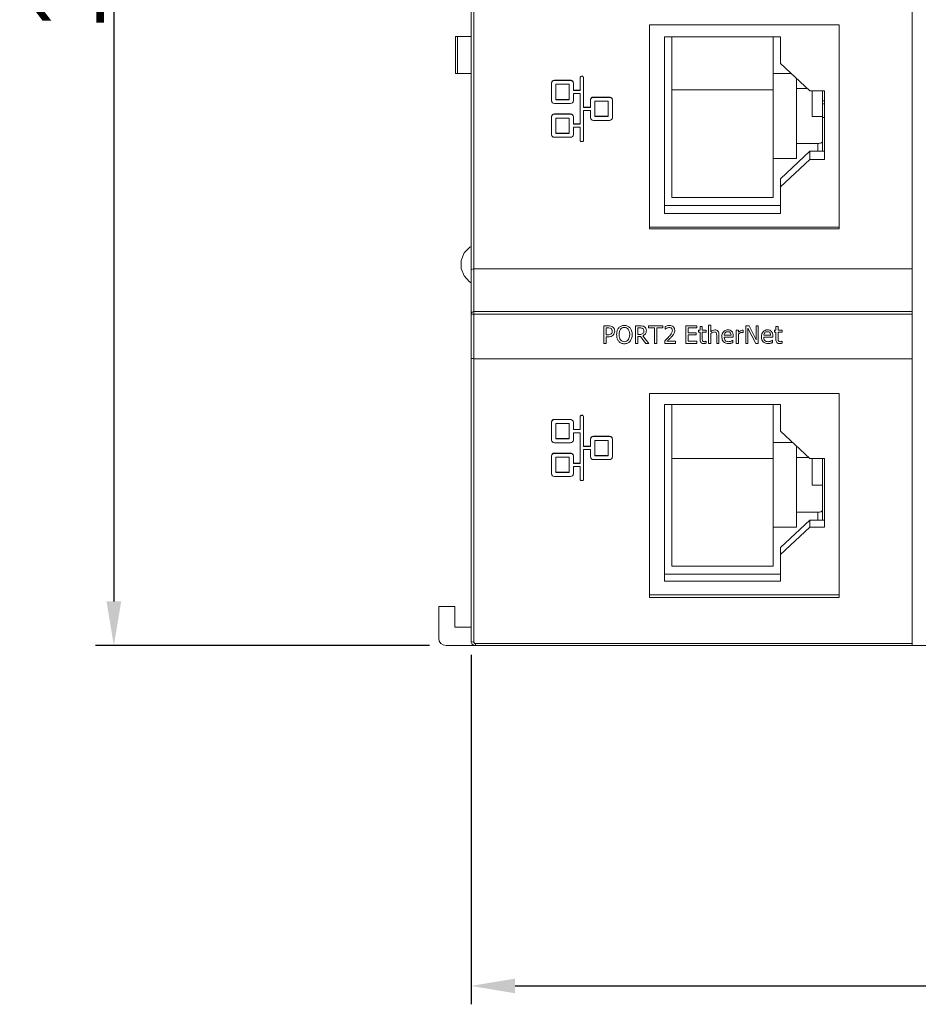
# Model space of a CAD drawing. Extents: x 0 to 555, y 0 to 389.
# Tile 8 of 32: x 101 to 162, y 184 to 251. Entities that reach past the tile are written whole.
import ezdxf

# ---------------------------------------------------------------- set-up
doc = ezdxf.new("R2010")
doc.units = 0
doc.header["$LTSCALE"] = 23.1
doc.header["$MEASUREMENT"] = 0
doc.layers.get('0').update_dxf_attribs({"linetype": 'CONTINUOUS'})
doc.layers.get('Defpoints').update_dxf_attribs({"linetype": 'CONTINUOUS'})
doc.styles.add('文字样式①', font='txt')
doc.dimstyles.new('标准样式（宋体）', dxfattribs={"dimtxt": 5, "dimasz": 3, "dimexe": 1.25, "dimexo": 0.625, "dimtad": 1, "dimtoh": 1, "dimdsep": 46, "dimtxsty": '文字样式①', "dimcen": 0, "dimadec": 0, "dimazin": 0, "dimtfac": 1, "dimtofl": 0, "dimtmove": 0, "dimatfit": 3, "dimfxl": 0, "dimarcsym": 0})

# ---------------------------------------------------------------- blocks, each defined once
blk = doc.blocks.new('*D10')
at = {"color": 0, "lineweight": -2}
for p, q in [((128.661, 308.647), (105.942, 308.647)), ((107.192, 305.647), (107.192, 211.247)), ((128.661, 208.247), (105.942, 208.247))]:
    blk.add_line(p, q, dxfattribs=at)
at = {"color": 0, "lineweight": 13}
for points in [[(106.692, 305.647), (107.692, 305.647), (107.192, 308.647)], [(106.692, 211.247), (107.692, 211.247), (107.192, 208.247)]]:
    blk.add_solid(points, dxfattribs=at)
at = {"layer": 'Defpoints', "color": 0, "lineweight": 13}
for p in [(129.286, 308.647), (107.192, 208.247), (129.286, 208.247)]:
    blk.add_point(p, dxfattribs=at)
at = {"color": 0, "lineweight": 13, "insert": (104.067, 258.447), "char_height": 5, "attachment_point": 5, "rotation": 90, "style": '文字样式①'}
blk.add_mtext('100.4', dxfattribs=at)
blk = doc.blocks.new('*D11')
at = {"color": 0, "lineweight": -2}
for p, q in [((131.486, 207.622), (131.486, 183.85)), ((263.486, 207.622), (263.486, 183.85)), ((134.486, 185.1), (260.486, 185.1))]:
    blk.add_line(p, q, dxfattribs=at)
at = {"color": 0, "lineweight": 13}
for points in [[(134.486, 185.6), (134.486, 184.6), (131.486, 185.1)], [(260.486, 185.6), (260.486, 184.6), (263.486, 185.1)]]:
    blk.add_solid(points, dxfattribs=at)
at = {"layer": 'Defpoints', "color": 0, "lineweight": 13}
for p in [(131.486, 208.247), (263.486, 208.247), (263.486, 185.1)]:
    blk.add_point(p, dxfattribs=at)
at = {"color": 0, "lineweight": 13, "insert": (197.486, 188.225), "char_height": 5, "attachment_point": 5, "style": '文字样式①'}
blk.add_mtext('132', dxfattribs=at)

msp = doc.modelspace()

# ---------------------------------------------------------------- linework, layer by layer
at = {"lineweight": 5}
for p, q in [((131.486, 208.547), (131.486, 308.347)), ((131.686, 208.474), (131.686, 255.747)), ((161.486, 213.782), (161.486, 255.747)), ((143.636, 250.448), (143.636, 236.583)), ((156.536, 250.448), (143.636, 250.448)), ((156.536, 236.583), (156.536, 250.448)), ((130.431, 247.147), (130.431, 249.647)), ((131.486, 249.647), (130.431, 249.647)), ((130.567, 249.647), (130.567, 247.147)), ((144.636, 237.624), (144.636, 249.627)), ((144.636, 249.627), (152.536, 249.627)), ((145.136, 238.711), (145.136, 249.627)), ((152.036, 238.711), (152.036, 249.627)), ((152.536, 249.627), (152.536, 247.813)), ((152.536, 247.813), (154.536, 245.952)), ((130.431, 247.147), (131.486, 247.147)), ((153.267, 247.133), (152.036, 247.133)), ((136.96, 246.508), (136.96, 246.49)), ((136.96, 246.49), (136.96, 245.271)), ((137.16, 246.682), (137.16, 246.663)), ((138.251, 246.682), (137.16, 246.682)), ((138.251, 246.663), (137.16, 246.663)), ((137.26, 245.357), (137.26, 246.404)), ((137.26, 246.404), (138.151, 246.404)), ((138.151, 246.404), (138.151, 245.357)), ((138.251, 246.682), (138.251, 246.663)), ((138.451, 246.508), (138.451, 246.49)), ((138.451, 245.984), (138.451, 246.49)), ((138.904, 246.881), (138.904, 246.862)), ((138.904, 246.862), (138.904, 245.984)), ((139.004, 246.967), (139.004, 246.949)), ((139.044, 246.967), (139.004, 246.967)), ((139.044, 246.949), (139.004, 246.949)), ((139.044, 246.967), (139.044, 246.949)), ((139.144, 246.881), (139.144, 246.862)), ((139.144, 244.837), (139.144, 246.862)), ((153.636, 241.363), (153.636, 246.789)), ((138.904, 246.003), (138.451, 246.003)), ((138.904, 245.984), (138.451, 245.984)), ((138.451, 245.271), (138.451, 245.777)), ((138.451, 245.777), (138.904, 245.777)), ((138.904, 245.777), (138.904, 243.691)), ((152.036, 246.036), (145.136, 246.036)), ((153.636, 246.109), (154.367, 246.109)), ((154.536, 245.952), (155.536, 245.952)), ((154.686, 245.952), (154.686, 244.218)), ((155.386, 241.848), (155.386, 245.952)), ((155.536, 245.952), (155.536, 241.299)), ((136.96, 245.289), (136.96, 245.271)), ((137.16, 245.098), (138.251, 245.098)), ((138.151, 245.376), (137.26, 245.376)), ((138.151, 245.357), (137.26, 245.357)), ((138.451, 245.289), (138.451, 245.271)), ((139.614, 245.362), (139.614, 245.343)), ((139.614, 245.343), (139.614, 244.837)), ((139.814, 245.535), (139.814, 245.516)), ((140.905, 245.535), (139.814, 245.535)), ((140.905, 245.516), (139.814, 245.516)), ((139.914, 244.21), (139.914, 245.257)), ((139.914, 245.257), (140.805, 245.257)), ((140.805, 245.257), (140.805, 244.21)), ((140.905, 245.535), (140.905, 245.516)), ((141.105, 245.362), (141.105, 245.343)), ((141.105, 244.124), (141.105, 245.343)), ((155.386, 245.277), (155.536, 245.277)), ((155.536, 245.067), (155.386, 245.067)), ((137.16, 244.388), (137.16, 244.369)), ((138.251, 244.388), (137.16, 244.388)), ((138.251, 244.37), (137.16, 244.369)), ((138.251, 244.388), (138.251, 244.37)), ((139.614, 244.856), (139.144, 244.856)), ((139.614, 244.837), (139.144, 244.837)), ((139.144, 242.605), (139.144, 244.63)), ((139.144, 244.63), (139.614, 244.63)), ((139.614, 244.63), (139.614, 244.124)), ((136.96, 244.215), (136.96, 244.196)), ((136.96, 244.196), (136.96, 242.977)), ((137.26, 243.064), (137.26, 244.11)), ((137.26, 244.11), (138.151, 244.11)), ((138.151, 244.11), (138.151, 243.064)), ((138.451, 244.215), (138.451, 244.196)), ((138.451, 243.691), (138.451, 244.196)), ((138.904, 243.709), (138.451, 243.709)), ((138.904, 243.691), (138.451, 243.691)), ((139.614, 244.142), (139.614, 244.124)), ((139.814, 243.951), (140.905, 243.951)), ((140.805, 244.229), (139.914, 244.229)), ((140.805, 244.21), (139.914, 244.21)), ((141.105, 244.142), (141.105, 244.124)), ((154.686, 244.218), (155.386, 244.218)), ((155.386, 244.153), (155.536, 244.153)), ((138.151, 243.082), (137.26, 243.082)), ((138.151, 243.064), (137.26, 243.064)), ((138.451, 242.977), (138.451, 243.483)), ((138.451, 243.483), (138.904, 243.483)), ((138.904, 243.483), (138.904, 242.605)), ((136.96, 242.995), (136.96, 242.977)), ((137.16, 242.804), (138.251, 242.804)), ((138.451, 242.995), (138.451, 242.977)), ((138.904, 242.623), (138.904, 242.605)), ((139.004, 242.518), (139.044, 242.518)), ((139.144, 242.623), (139.144, 242.605)), ((155.086, 242.387), (153.636, 242.387)), ((155.086, 241.848), (155.086, 242.387)), ((152.536, 239.987), (154.536, 241.848)), ((154.536, 241.848), (154.536, 241.299)), ((155.536, 241.848), (154.536, 241.848)), ((152.036, 241.363), (153.636, 241.363)), ((154.536, 241.299), (152.536, 239.438)), ((155.536, 241.299), (154.536, 241.299)), ((152.536, 239.987), (152.536, 237.624)), ((152.036, 238.711), (145.136, 238.711)), ((152.536, 238.173), (144.636, 238.173)), ((152.536, 237.624), (144.636, 237.624)), ((143.636, 236.693), (156.536, 236.693)), ((143.636, 236.583), (156.536, 236.583)), ((161.486, 233.852), (131.686, 233.852)), ((131.486, 230.77), (161.486, 230.77)), ((161.486, 230.956), (131.686, 230.956)), ((140.509, 229.979), (140.509, 228.791)), ((140.807, 229.979), (140.509, 229.979)), ((140.668, 229.372), (140.668, 229.842)), ((140.668, 229.842), (140.798, 229.842)), ((142.668, 229.979), (142.668, 228.791)), ((142.975, 229.979), (142.668, 229.979)), ((142.827, 229.396), (142.827, 229.842)), ((142.827, 229.842), (142.983, 229.842)), ((143.569, 229.979), (143.569, 229.839)), ((144.525, 229.979), (143.569, 229.979)), ((143.569, 229.839), (143.968, 229.839)), ((143.968, 229.839), (143.968, 228.791)), ((144.126, 228.791), (144.126, 229.839)), ((144.126, 229.839), (144.525, 229.839)), ((144.525, 229.839), (144.525, 229.979)), ((144.685, 229.932), (144.685, 229.759)), ((146.098, 229.979), (146.098, 228.791)), ((146.841, 229.979), (146.098, 229.979)), ((146.256, 229.514), (146.256, 229.839)), ((146.256, 229.839), (146.841, 229.839)), ((146.841, 229.839), (146.841, 229.979)), ((146.961, 229.682), (146.961, 229.556)), ((147.062, 229.682), (146.961, 229.682)), ((147.062, 229.939), (147.062, 229.682)), ((147.213, 229.939), (147.062, 229.939)), ((147.213, 229.682), (147.213, 229.939)), ((147.489, 229.682), (147.213, 229.682)), ((147.489, 229.556), (147.489, 229.682)), ((147.65, 230.033), (147.65, 228.791)), ((147.8, 230.033), (147.65, 230.033)), ((147.8, 229.583), (147.8, 230.033)), ((149.523, 229.682), (149.523, 228.791)), ((149.674, 229.682), (149.523, 229.682)), ((149.674, 229.55), (149.674, 229.682)), ((149.996, 229.52), (149.996, 229.677)), ((150.176, 229.979), (150.176, 228.791)), ((150.4, 229.979), (150.176, 229.979)), ((150.324, 229.816), (150.848, 228.791)), ((150.324, 228.791), (150.324, 229.816)), ((150.877, 229.039), (150.4, 229.979)), ((150.877, 229.979), (150.877, 229.039)), ((151.025, 229.979), (150.877, 229.979)), ((151.025, 228.791), (151.025, 229.979)), ((152.125, 229.682), (152.125, 229.556)), ((152.226, 229.682), (152.125, 229.682)), ((152.226, 229.939), (152.226, 229.682)), ((152.376, 229.939), (152.226, 229.939)), ((152.376, 229.682), (152.376, 229.939)), ((152.653, 229.682), (152.376, 229.682)), ((152.653, 229.556), (152.653, 229.682)), ((140.775, 229.372), (140.668, 229.372)), ((140.668, 228.791), (140.668, 229.234)), ((140.668, 229.234), (140.801, 229.234)), ((142.965, 229.396), (142.827, 229.396)), ((142.827, 228.791), (142.827, 229.264)), ((142.827, 229.264), (143.007, 229.264)), ((143.007, 229.264), (143.383, 228.791)), ((143.588, 228.791), (143.165, 229.308)), ((146.802, 229.514), (146.256, 229.514)), ((146.256, 228.932), (146.256, 229.373)), ((146.256, 229.373), (146.802, 229.373)), ((146.802, 229.373), (146.802, 229.514)), ((146.961, 229.556), (147.062, 229.556)), ((147.062, 229.556), (147.062, 229.063)), ((147.213, 229.133), (147.213, 229.556)), ((147.213, 229.556), (147.489, 229.556)), ((147.8, 228.791), (147.8, 229.457)), ((148.201, 229.299), (148.201, 228.791)), ((148.351, 228.791), (148.351, 229.369)), ((149.176, 229.336), (148.702, 229.336)), ((148.702, 229.221), (149.322, 229.221)), ((149.305, 228.847), (149.305, 229.016)), ((149.322, 229.221), (149.322, 229.303)), ((149.674, 228.791), (149.674, 229.422)), ((151.869, 229.336), (151.395, 229.336)), ((151.395, 229.221), (152.014, 229.221)), ((151.998, 228.847), (151.998, 229.016)), ((152.014, 229.221), (152.014, 229.303)), ((152.125, 229.556), (152.226, 229.556)), ((152.226, 229.556), (152.226, 229.063)), ((152.376, 229.133), (152.376, 229.556)), ((152.376, 229.556), (152.653, 229.556)), ((140.509, 228.791), (140.668, 228.791)), ((142.668, 228.791), (142.827, 228.791)), ((143.383, 228.791), (143.588, 228.791)), ((143.968, 228.791), (144.126, 228.791)), ((144.661, 228.959), (144.661, 228.791)), ((144.661, 228.791), (145.393, 228.791)), ((145.393, 228.929), (144.81, 228.929)), ((145.393, 228.791), (145.393, 228.929)), ((146.098, 228.791), (146.841, 228.791)), ((146.841, 228.932), (146.256, 228.932)), ((146.841, 228.791), (146.841, 228.932)), ((147.489, 228.799), (147.489, 228.936)), ((147.65, 228.791), (147.8, 228.791)), ((148.201, 228.791), (148.351, 228.791)), ((149.523, 228.791), (149.674, 228.791)), ((150.176, 228.791), (150.324, 228.791)), ((150.848, 228.791), (151.025, 228.791)), ((152.653, 228.799), (152.653, 228.936)), ((131.686, 227.747), (161.486, 227.747)), ((143.636, 225.374), (143.636, 211.51)), ((156.536, 225.374), (143.636, 225.374)), ((156.536, 211.51), (156.536, 225.374)), ((144.636, 212.623), (144.636, 224.627)), ((144.636, 224.627), (152.536, 224.627)), ((145.136, 213.638), (145.136, 224.627)), ((152.036, 213.638), (152.036, 224.627)), ((152.536, 224.627), (152.536, 222.812)), ((137.16, 223.621), (137.16, 223.603)), ((138.251, 223.621), (137.16, 223.621)), ((138.251, 223.621), (138.251, 223.603)), ((138.904, 223.82), (138.904, 223.802)), ((138.904, 223.802), (138.904, 222.924)), ((139.004, 223.907), (139.004, 223.888)), ((139.044, 223.907), (139.004, 223.907)), ((139.044, 223.888), (139.004, 223.888)), ((139.044, 223.907), (139.044, 223.888)), ((139.144, 223.82), (139.144, 223.802)), ((139.144, 221.777), (139.144, 223.802)), ((136.96, 223.448), (136.96, 223.43)), ((136.96, 223.43), (136.96, 222.21)), ((138.251, 223.603), (137.16, 223.603)), ((137.26, 222.297), (137.26, 223.343)), ((137.26, 223.343), (138.151, 223.343)), ((138.151, 223.343), (138.151, 222.297)), ((138.451, 223.448), (138.451, 223.43)), ((138.451, 222.924), (138.451, 223.43)), ((138.904, 222.942), (138.451, 222.942)), ((138.151, 222.315), (137.26, 222.315)), ((138.151, 222.297), (137.26, 222.297)), ((138.904, 222.924), (138.451, 222.924)), ((138.451, 222.21), (138.451, 222.716)), ((138.451, 222.716), (138.904, 222.716)), ((138.904, 222.716), (138.904, 220.63)), ((139.614, 222.301), (139.614, 222.283)), ((139.614, 222.283), (139.614, 221.777)), ((139.814, 222.474), (139.814, 222.456)), ((140.905, 222.474), (139.814, 222.474)), ((140.905, 222.456), (139.814, 222.456)), ((140.905, 222.474), (140.905, 222.456)), ((141.105, 222.301), (141.105, 222.283)), ((141.105, 221.063), (141.105, 222.283)), ((152.536, 222.812), (154.536, 220.951)), ((136.96, 222.229), (136.96, 222.21)), ((137.16, 222.037), (138.251, 222.037)), ((138.451, 222.229), (138.451, 222.21)), ((139.614, 221.795), (139.144, 221.795)), ((139.614, 221.777), (139.144, 221.777)), ((139.914, 221.15), (139.914, 222.196)), ((139.914, 222.196), (140.805, 222.196)), ((140.805, 222.196), (140.805, 221.15)), ((153.345, 222.059), (152.036, 222.059)), ((153.636, 216.29), (153.636, 221.789)), ((136.96, 221.154), (136.96, 221.136)), ((136.96, 221.136), (136.96, 219.916)), ((137.16, 221.327), (137.16, 221.309)), ((138.251, 221.327), (137.16, 221.327)), ((138.251, 221.309), (137.16, 221.309)), ((137.26, 220.003), (137.26, 221.049)), ((137.26, 221.049), (138.151, 221.049)), ((138.151, 221.049), (138.151, 220.003)), ((138.251, 221.327), (138.251, 221.309)), ((138.451, 221.154), (138.451, 221.136)), ((138.451, 220.63), (138.451, 221.136)), ((139.144, 219.544), (139.144, 221.569)), ((139.144, 221.569), (139.614, 221.569)), ((139.614, 221.569), (139.614, 221.063)), ((139.614, 221.082), (139.614, 221.063)), ((140.805, 221.168), (139.914, 221.168)), ((140.805, 221.15), (139.914, 221.15)), ((141.105, 221.082), (141.105, 221.063)), ((152.036, 220.963), (145.136, 220.963)), ((153.636, 221.035), (154.445, 221.035)), ((154.536, 220.951), (155.536, 220.951)), ((154.686, 220.951), (154.686, 219.145)), ((155.386, 216.775), (155.386, 220.951)), ((155.536, 220.951), (155.536, 216.299)), ((138.904, 220.648), (138.451, 220.648)), ((138.904, 220.63), (138.451, 220.63)), ((138.451, 219.916), (138.451, 220.422)), ((138.451, 220.422), (138.904, 220.422)), ((138.904, 220.422), (138.904, 219.544)), ((139.814, 220.89), (140.905, 220.89)), ((136.96, 219.935), (136.96, 219.916)), ((137.16, 219.743), (138.251, 219.743)), ((138.151, 220.021), (137.26, 220.021)), ((138.151, 220.003), (137.26, 220.003)), ((138.451, 219.935), (138.451, 219.916)), ((138.904, 219.563), (138.904, 219.544)), ((139.004, 219.458), (139.044, 219.458)), ((139.144, 219.563), (139.144, 219.544)), ((154.686, 219.145), (155.386, 219.145)), ((155.086, 217.313), (153.636, 217.313)), ((155.086, 216.775), (155.086, 217.313)), ((152.036, 216.29), (153.636, 216.29)), ((152.536, 214.914), (154.536, 216.775)), ((154.536, 216.299), (152.536, 214.438)), ((155.536, 216.775), (154.536, 216.775)), ((154.536, 216.775), (154.536, 216.299)), ((155.536, 216.299), (154.536, 216.299)), ((152.536, 212.623), (152.536, 214.914)), ((152.036, 213.638), (145.136, 213.638)), ((161.486, 213.769), (161.486, 208.247)), ((152.536, 213.099), (144.636, 213.099)), ((152.536, 212.623), (144.636, 212.623)), ((143.636, 211.693), (156.536, 211.693)), ((129.286, 210.897), (129.286, 208.747)), ((129.286, 210.897), (130.386, 210.897)), ((130.386, 210.897), (130.386, 209.497)), ((143.636, 211.51), (156.536, 211.51)), ((130.386, 209.497), (131.486, 209.497)), ((129.786, 208.247), (265.086, 208.247)), ((131.695, 208.261), (131.786, 208.247)), ((131.786, 208.247), (131.786, 208.374)), ((161.486, 208.374), (131.786, 208.374))]:
    msp.add_line(p, q, dxfattribs=at)
for points in [[(131.486, 235.382), (131.414, 235.34), (131.024, 234.943), (130.816, 234.428), (130.812, 233.883), (131.012, 233.371)], [(131.012, 233.371), (131.385, 232.974), (131.486, 232.912)]]:
    msp.add_lwpolyline(points, dxfattribs=at)
for centre, radius, end in [((129.786, 208.747), 0.5, 270), ((131.786, 208.547), 0.3, 252.34634)]:
    msp.add_arc(centre, radius, 180, end, dxfattribs=at)
for centre, major_axis, start_param, end_param in [((137.16, 246.508), (0.2, 0), 1.57072, 3.141516), ((137.16, 246.49), (0.2, 0), 7.853905, 9.424702), ((138.251, 246.508), (0.2, 0), 0.523522, 1.57072), ((138.251, 246.49), (0.2, 0), 6.283109, 7.853905), ((139.004, 246.881), (0.1, 0), 1.57072, 3.141516), ((139.004, 246.862), (0.1, 0), 7.853905, 9.424702), ((139.044, 246.881), (0.1, 0), 1.047121, 1.57072), ((139.044, 246.862), (0.1, 0), 6.283109, 7.853905), ((137.16, 245.271), (0.2, 0), 3.141516, 4.712313), ((138.251, 245.271), (0.2, 0), -1.570873, -0.000076), ((139.814, 245.362), (0.2, 0), 1.57072, 3.141516), ((139.814, 245.343), (0.2, 0), 7.853905, 9.424702), ((140.905, 245.362), (0.2, 0), 0.523522, 1.57072), ((140.905, 245.343), (0.2, 0), 6.283109, 7.853905), ((137.16, 244.215), (0.2, 0), 1.57072, 3.141516), ((137.16, 244.196), (0.2, 0), 7.853905, 9.424702), ((138.251, 244.215), (0.2, 0), 0.523522, 1.57072), ((138.251, 244.196), (0.2, 0), 6.283109, 7.853905), ((139.814, 244.124), (0.2, 0), 3.141516, 4.712313), ((140.905, 244.124), (0.2, 0), -1.570873, -0.000076), ((137.16, 242.977), (0.2, 0), 3.141516, 4.712313), ((138.251, 242.977), (0.2, 0), -1.570873, -0.000076), ((139.004, 242.605), (0.1, 0), 3.141516, 4.712313), ((139.044, 242.605), (0.1, 0), -1.570873, -0.000076), ((137.16, 223.448), (0.2, 0), 1.57072, 3.141516), ((138.251, 223.448), (0.2, 0), 0.523522, 1.57072), ((139.004, 223.82), (0.1, 0), 1.57072, 3.141516), ((139.004, 223.802), (0.1, 0), 7.853905, 9.424702), ((139.044, 223.82), (0.1, 0), 1.047121, 1.57072), ((139.044, 223.802), (0.1, 0), 6.283109, 7.853905), ((137.16, 223.43), (0.2, 0), 7.853905, 9.424702), ((138.251, 223.43), (0.2, 0), 6.283109, 7.853905), ((139.814, 222.301), (0.2, 0), 1.57072, 3.141516), ((139.814, 222.283), (0.2, 0), 7.853905, 9.424702), ((140.905, 222.301), (0.2, 0), 0.523522, 1.57072), ((140.905, 222.283), (0.2, 0), 6.283109, 7.853905), ((137.16, 222.21), (0.2, 0), 3.141516, 4.712313), ((138.251, 222.21), (0.2, 0), -1.570873, -0.000076), ((137.16, 221.154), (0.2, 0), 1.57072, 3.141516), ((137.16, 221.136), (0.2, 0), 7.853905, 9.424702), ((138.251, 221.154), (0.2, 0), 0.523522, 1.57072), ((138.251, 221.136), (0.2, 0), 6.283109, 7.853905), ((139.814, 221.063), (0.2, 0), 3.141516, 4.712313), ((140.905, 221.063), (0.2, 0), -1.570873, -0.000076), ((137.16, 219.916), (0.2, 0), 3.141516, 4.712313), ((138.251, 219.916), (0.2, 0), -1.570873, -0.000076), ((139.004, 219.544), (0.1, 0), 3.141516, 4.712313), ((139.044, 219.544), (0.1, 0), -1.570873, -0.000076)]:
    msp.add_ellipse(centre, major_axis=major_axis, ratio=0.865868, start_param=start_param, end_param=end_param, dxfattribs=at)
for points, knots in [([(155.386, 242.497), (155.386, 242.481), (155.368, 242.455), (155.334, 242.434), (155.28, 242.41), (155.196, 242.392), (155.124, 242.387), (155.086, 242.387)], [0, 0, 0, 0, 0.141743, 0.241273, 0.362299, 0.659008, 1, 1, 1, 1]), ([(131.686, 233.852), (131.656, 233.852), (131.58, 233.846), (131.486, 233.789), (131.486, 233.739)], [0, 0, 0, 0, 0.37684, 1, 1, 1, 1]), ([(131.617, 230.945), (131.58, 230.932), (131.513, 230.886), (131.486, 230.808), (131.486, 230.77)], [0, 0, 0, 0, 0.509872, 1, 1, 1, 1]), ([(140.798, 229.842), (140.839, 229.842), (140.912, 229.839), (141.013, 229.804), (141.082, 229.724), (141.093, 229.653), (141.093, 229.617)], [0, 0, 0, 0, 0.292936, 0.514366, 0.744617, 1, 1, 1, 1]), ([(141.258, 229.621), (141.258, 229.679), (141.237, 229.792), (141.126, 229.912), (140.976, 229.974), (140.867, 229.979), (140.807, 229.979)], [0, 0, 0, 0, 0.265574, 0.503983, 0.723097, 1, 1, 1, 1]), ([(142.302, 229.843), (142.257, 229.894), (142.137, 229.98), (141.919, 230.016), (141.7, 229.981), (141.518, 229.85), (141.433, 229.68), (141.397, 229.521), (141.387, 229.344), (141.411, 229.133), (141.486, 228.984), (141.535, 228.928)], [0, 0, 0, 0, 0.111334, 0.233273, 0.354291, 0.466422, 0.587695, 0.656442, 0.733668, 0.878413, 1, 1, 1, 1]), ([(141.535, 228.928), (141.58, 228.876), (141.7, 228.789), (141.917, 228.755), (142.135, 228.79), (142.318, 228.921), (142.426, 229.134), (142.455, 229.386), (142.426, 229.638), (142.35, 229.787), (142.302, 229.843)], [0, 0, 0, 0, 0.112398, 0.233528, 0.352447, 0.467104, 0.588959, 0.73327, 0.879269, 1, 1, 1, 1]), ([(141.558, 229.387), (141.558, 229.456), (141.57, 229.582), (141.64, 229.746), (141.765, 229.85), (141.919, 229.875), (142.072, 229.849), (142.197, 229.746), (142.253, 229.616), (142.276, 229.493), (142.28, 229.422), (142.28, 229.385)], [0, 0, 0, 0, 0.152897, 0.277351, 0.386003, 0.499663, 0.612642, 0.720863, 0.844322, 0.917658, 1, 1, 1, 1]), ([(143.247, 229.644), (143.247, 229.608), (143.239, 229.539), (143.184, 229.448), (143.083, 229.399), (143.006, 229.396), (142.965, 229.396)], [0, 0, 0, 0, 0.253314, 0.472239, 0.715211, 1, 1, 1, 1]), ([(143.165, 229.308), (143.235, 229.334), (143.334, 229.401), (143.403, 229.539), (143.415, 229.645), (143.407, 229.74), (143.371, 229.837), (143.283, 229.925), (143.137, 229.98), (143.032, 229.979), (142.975, 229.979)], [0, 0, 0, 0, 0.207675, 0.310528, 0.423716, 0.504314, 0.575097, 0.708178, 0.839983, 1, 1, 1, 1]), ([(142.983, 229.842), (143.02, 229.842), (143.085, 229.84), (143.176, 229.808), (143.238, 229.738), (143.247, 229.676), (143.247, 229.644)], [0, 0, 0, 0, 0.296096, 0.520403, 0.750728, 1, 1, 1, 1]), ([(144.686, 229.758), (144.689, 229.76), (144.708, 229.773), (144.747, 229.8), (144.813, 229.833), (144.892, 229.858), (144.977, 229.871), (145.058, 229.86), (145.128, 229.823), (145.174, 229.755), (145.186, 229.667), (145.173, 229.573), (145.132, 229.474), (145.053, 229.365), (144.944, 229.239), (144.809, 229.099), (144.711, 229.007), (144.661, 228.959)], [0, 0, 0, 0, 0.006468, 0.045549, 0.092765, 0.14973, 0.205927, 0.259, 0.307221, 0.356246, 0.413603, 0.475515, 0.539521, 0.621779, 0.736381, 0.865339, 1, 1, 1, 1]), ([(144.81, 228.929), (144.859, 228.975), (144.938, 229.049), (145.043, 229.151), (145.129, 229.241), (145.212, 229.333), (145.285, 229.435), (145.334, 229.551), (145.357, 229.718), (145.279, 229.956), (145.022, 230.019), (144.83, 229.986), (144.729, 229.954), (144.685, 229.932)], [0, 0, 0, 0, 0.112861, 0.181496, 0.245554, 0.319838, 0.389696, 0.45565, 0.527815, 0.671156, 0.82447, 0.918637, 1, 1, 1, 1]), ([(148.351, 229.369), (148.351, 229.456), (148.321, 229.639), (148.096, 229.726), (147.922, 229.681), (147.84, 229.619), (147.8, 229.583)], [0, 0, 0, 0, 0.331834, 0.615515, 0.795492, 1, 1, 1, 1]), ([(149.322, 229.303), (149.322, 229.363), (149.311, 229.474), (149.233, 229.613), (149.109, 229.695), (148.956, 229.714), (148.793, 229.688), (148.653, 229.583), (148.565, 229.423), (148.549, 229.284), (148.551, 229.204), (148.551, 229.19)], [0, 0, 0, 0, 0.134241, 0.240943, 0.340264, 0.450048, 0.575447, 0.695792, 0.823652, 0.969013, 1, 1, 1, 1]), ([(149.996, 229.677), (149.987, 229.679), (149.967, 229.682), (149.906, 229.684), (149.795, 229.654), (149.718, 229.589), (149.674, 229.55)], [0, 0, 0, 0, 0.072956, 0.169434, 0.510043, 1, 1, 1, 1]), ([(152.014, 229.303), (152.014, 229.363), (152.004, 229.474), (151.926, 229.613), (151.802, 229.695), (151.649, 229.714), (151.486, 229.688), (151.346, 229.583), (151.257, 229.423), (151.242, 229.284), (151.243, 229.204), (151.244, 229.19)], [0, 0, 0, 0, 0.134241, 0.240943, 0.340264, 0.450048, 0.575447, 0.695792, 0.823652, 0.969013, 1, 1, 1, 1]), ([(141.093, 229.617), (141.093, 229.584), (141.084, 229.519), (141.027, 229.431), (140.917, 229.373), (140.826, 229.372), (140.775, 229.372)], [0, 0, 0, 0, 0.2167, 0.418854, 0.662667, 1, 1, 1, 1]), ([(140.801, 229.234), (140.872, 229.234), (141.002, 229.247), (141.156, 229.341), (141.24, 229.474), (141.258, 229.572), (141.258, 229.621)], [0, 0, 0, 0, 0.314957, 0.569429, 0.777923, 1, 1, 1, 1]), ([(142.28, 229.385), (142.28, 229.316), (142.268, 229.19), (142.196, 229.026), (142.072, 228.923), (141.919, 228.895), (141.767, 228.923), (141.641, 229.026), (141.568, 229.19), (141.557, 229.317), (141.558, 229.387)], [0, 0, 0, 0, 0.153758, 0.277569, 0.386776, 0.498874, 0.611208, 0.720689, 0.845099, 1, 1, 1, 1]), ([(147.062, 229.063), (147.062, 228.986), (147.091, 228.819), (147.255, 228.773), (147.323, 228.773)], [0, 0, 0, 0, 0.5306, 1, 1, 1, 1]), ([(147.488, 228.938), (147.485, 228.936), (147.467, 228.927), (147.425, 228.912), (147.356, 228.901), (147.281, 228.907), (147.225, 228.96), (147.211, 229.04), (147.213, 229.098), (147.213, 229.133)], [0, 0, 0, 0, 0.019815, 0.13647, 0.29507, 0.479239, 0.613138, 0.769799, 1, 1, 1, 1]), ([(147.8, 229.457), (147.836, 229.487), (147.907, 229.538), (148.021, 229.571), (148.119, 229.559), (148.183, 229.497), (148.198, 229.404), (148.201, 229.337), (148.201, 229.299)], [0, 0, 0, 0, 0.223933, 0.414941, 0.560622, 0.675225, 0.816349, 1, 1, 1, 1]), ([(148.551, 229.19), (148.554, 229.138), (148.572, 229.03), (148.689, 228.826), (148.882, 228.772), (149, 228.772)], [0, 0, 0, 0, 0.229516, 0.480109, 1, 1, 1, 1]), ([(148.702, 229.336), (148.705, 229.369), (148.717, 229.435), (148.772, 229.516), (148.853, 229.573), (148.955, 229.587), (149.054, 229.575), (149.13, 229.519), (149.169, 229.434), (149.175, 229.371), (149.176, 229.336)], [0, 0, 0, 0, 0.132435, 0.253744, 0.374228, 0.509394, 0.644706, 0.755134, 0.86284, 1, 1, 1, 1]), ([(149.304, 229.017), (149.301, 229.015), (149.285, 229), (149.245, 228.973), (149.178, 228.939), (149.093, 228.91), (148.955, 228.893), (148.743, 228.957), (148.702, 229.138), (148.702, 229.221)], [0, 0, 0, 0, 0.012197, 0.081885, 0.177039, 0.288563, 0.408752, 0.693823, 1, 1, 1, 1]), ([(149.674, 229.422), (149.707, 229.454), (149.779, 229.508), (149.881, 229.528), (149.949, 229.527), (149.979, 229.523), (149.993, 229.519), (149.995, 229.518)], [0, 0, 0, 0, 0.393364, 0.746013, 0.875436, 0.97794, 1, 1, 1, 1]), ([(151.244, 229.19), (151.247, 229.138), (151.264, 229.03), (151.382, 228.826), (151.575, 228.772), (151.692, 228.772)], [0, 0, 0, 0, 0.229516, 0.480109, 1, 1, 1, 1]), ([(151.395, 229.336), (151.398, 229.369), (151.41, 229.435), (151.464, 229.516), (151.546, 229.573), (151.647, 229.587), (151.747, 229.575), (151.823, 229.519), (151.861, 229.434), (151.868, 229.371), (151.869, 229.336)], [0, 0, 0, 0, 0.132435, 0.253744, 0.374228, 0.509394, 0.644706, 0.755134, 0.86284, 1, 1, 1, 1]), ([(151.997, 229.017), (151.994, 229.015), (151.977, 229), (151.937, 228.973), (151.871, 228.939), (151.786, 228.91), (151.647, 228.893), (151.436, 228.957), (151.395, 229.138), (151.395, 229.221)], [0, 0, 0, 0, 0.012197, 0.081885, 0.177039, 0.288563, 0.408752, 0.693823, 1, 1, 1, 1]), ([(152.226, 229.063), (152.226, 228.986), (152.255, 228.819), (152.418, 228.773), (152.486, 228.773)], [0, 0, 0, 0, 0.5306, 1, 1, 1, 1]), ([(152.652, 228.938), (152.649, 228.936), (152.631, 228.927), (152.588, 228.912), (152.52, 228.901), (152.444, 228.907), (152.389, 228.96), (152.375, 229.04), (152.376, 229.098), (152.376, 229.133)], [0, 0, 0, 0, 0.019815, 0.13647, 0.29507, 0.479239, 0.613138, 0.769799, 1, 1, 1, 1]), ([(147.323, 228.773), (147.349, 228.773), (147.405, 228.779), (147.46, 228.791), (147.489, 228.799)], [0, 0, 0, 0, 0.478482, 1, 1, 1, 1]), ([(149, 228.772), (149.03, 228.772), (149.087, 228.775), (149.167, 228.795), (149.239, 228.82), (149.283, 228.838), (149.305, 228.847)], [0, 0, 0, 0, 0.284996, 0.542861, 0.777163, 1, 1, 1, 1]), ([(151.692, 228.772), (151.723, 228.772), (151.78, 228.775), (151.86, 228.795), (151.931, 228.82), (151.976, 228.838), (151.998, 228.847)], [0, 0, 0, 0, 0.284996, 0.542861, 0.777163, 1, 1, 1, 1]), ([(152.486, 228.773), (152.513, 228.773), (152.569, 228.779), (152.624, 228.791), (152.653, 228.799)], [0, 0, 0, 0, 0.478482, 1, 1, 1, 1]), ([(131.486, 227.785), (131.486, 227.778), (131.51, 227.765), (131.573, 227.752), (131.638, 227.747), (131.686, 227.747)], [0, 0, 0, 0, 0.099979, 0.314694, 1, 1, 1, 1]), ([(155.386, 217.423), (155.386, 217.407), (155.368, 217.382), (155.334, 217.36), (155.28, 217.337), (155.196, 217.318), (155.124, 217.313), (155.086, 217.313)], [0, 0, 0, 0, 0.141743, 0.241273, 0.362299, 0.659008, 1, 1, 1, 1]), ([(131.515, 208.51), (131.51, 208.512), (131.497, 208.521), (131.486, 208.536), (131.486, 208.547)], [0, 0, 0, 0, 0.321459, 1, 1, 1, 1]), ([(131.686, 208.474), (131.67, 208.474), (131.612, 208.477), (131.551, 208.487), (131.515, 208.51)], [0, 0, 0, 0, 0.273537, 1, 1, 1, 1])]:
    msp.add_open_spline(points, degree=3, knots=knots, dxfattribs=at)
for points in [[(131.686, 230.956), (131.663, 230.956), (131.639, 230.952), (131.617, 230.945)], [(131.686, 208.474), (131.687, 208.456), (131.691, 208.438), (131.7, 208.423)], [(131.7, 208.423), (131.709, 208.408), (131.722, 208.395), (131.737, 208.387)], [(131.737, 208.387), (131.752, 208.379), (131.769, 208.374), (131.786, 208.374)]]:
    msp.add_open_spline(points, degree=3, dxfattribs=at)

# ---------------------------------------------------------------- dimensions: what is measured, and where the dimension line sits
at = {"lineweight": 13}
dim = msp.add_linear_dim(base=(107.192, 208.247), p1=(129.286, 308.647), p2=(129.286, 208.247), angle=90, dimstyle='标准样式（宋体）', dxfattribs=at)
dim.commit()
dim.dimension.update_dxf_attribs({"geometry": '*D10', "text_midpoint": (107.192, 258.447), "dimtype": 160})
dim = msp.add_linear_dim(base=(263.486, 185.1), p1=(131.486, 208.247), p2=(263.486, 208.247), dimstyle='标准样式（宋体）', dxfattribs=at)
dim.commit()
dim.dimension.update_dxf_attribs({"geometry": '*D11', "text_midpoint": (197.486, 185.1), "dimtype": 160})

doc.saveas('drawing.dxf')
